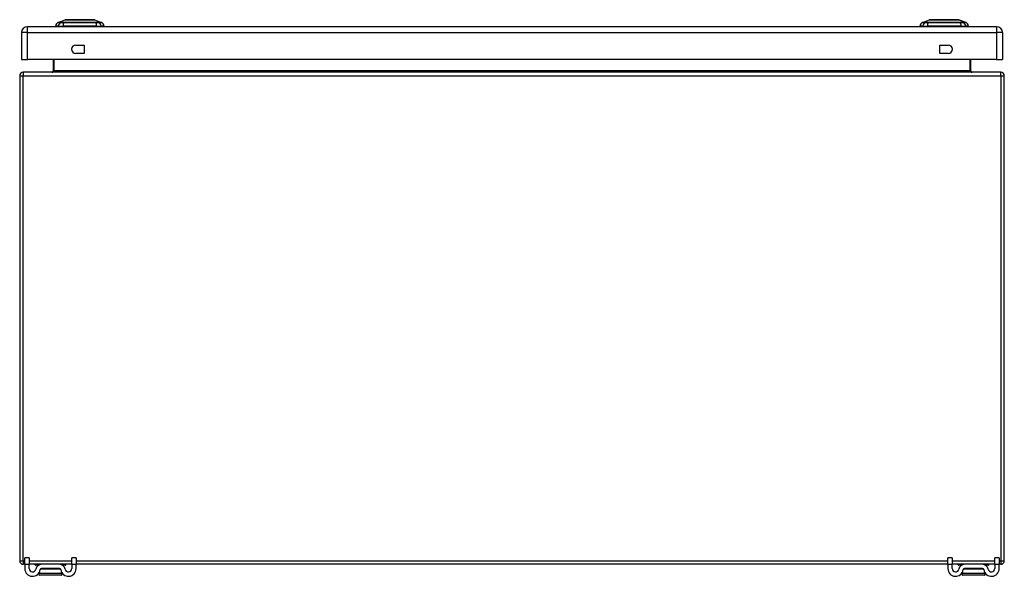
# Model space of a CAD drawing. Header units: inches. Extents: x 11 to 168, y 11 to 114.
# Tile 3 of 14: x 11 to 35, y 100 to 114. Entities that reach past the tile are written whole.
import ezdxf

# ---------------------------------------------------------------- set-up
doc = ezdxf.new("R2010")
doc.units = ezdxf.units.IN
doc.header["$MEASUREMENT"] = 0
doc.layers.add('Visible Edges(ANSI)', color=7, linetype='Continuous', lineweight=25)
doc.layers.add('Visible Tangent Edges(ANSI)', color=7, linetype='Continuous', lineweight=25)

msp = doc.modelspace()

# ---------------------------------------------------------------- linework, layer by layer
at = {"layer": 'Visible Edges(ANSI)'}
for p, q in [((12.144, 113.732), (12.318, 113.8)), ((13.032, 113.8), (13.206, 113.732)), ((33.214, 113.732), (33.388, 113.8)), ((34.102, 113.8), (34.276, 113.732)), ((35.023, 113.63), (11.397, 113.63)), ((12.152, 113.645), (12.084, 113.645)), ((12.152, 113.645), (12.263, 113.645)), ((13.087, 113.645), (12.263, 113.645)), ((13.087, 113.645), (13.197, 113.645)), ((13.265, 113.645), (13.197, 113.645)), ((33.222, 113.645), (33.154, 113.645)), ((33.222, 113.645), (33.333, 113.645)), ((34.157, 113.645), (33.333, 113.645)), ((34.157, 113.645), (34.267, 113.645)), ((34.335, 113.645), (34.267, 113.645)), ((11.251, 113.484), (11.251, 112.83)), ((35.169, 113.484), (35.169, 112.83)), ((12.575, 113.181), (12.778, 113.181)), ((12.778, 113.181), (12.778, 112.978)), ((33.642, 112.978), (33.642, 113.181)), ((33.642, 113.181), (33.845, 113.181)), ((11.251, 112.83), (11.397, 112.83)), ((35.023, 112.83), (11.397, 112.83)), ((12.023, 112.83), (12.023, 112.549)), ((12.778, 112.978), (12.575, 112.978)), ((33.845, 112.978), (33.642, 112.978)), ((34.397, 112.549), (34.397, 112.83)), ((35.023, 112.83), (35.169, 112.83)), ((11.21, 112.434), (11.21, 100.602)), ((35.126, 112.518), (11.294, 112.518)), ((35.21, 100.602), (35.21, 112.434)), ((11.335, 100.519), (11.335, 100.675)), ((11.44, 100.675), (11.335, 100.675)), ((11.44, 100.675), (11.44, 100.519)), ((12.585, 100.675), (12.48, 100.675)), ((12.48, 100.519), (12.48, 100.675)), ((12.585, 100.675), (12.585, 100.519)), ((33.835, 100.519), (33.835, 100.675)), ((33.94, 100.675), (33.835, 100.675)), ((33.94, 100.675), (33.94, 100.519)), ((35.085, 100.675), (34.98, 100.675)), ((34.98, 100.519), (34.98, 100.675)), ((35.085, 100.675), (35.085, 100.519)), ((11.335, 100.518), (11.294, 100.518)), ((11.335, 100.519), (11.335, 100.413)), ((11.44, 100.413), (11.44, 100.519)), ((11.739, 100.518), (11.44, 100.518)), ((11.586, 100.506), (11.586, 100.51)), ((11.668, 100.498), (11.594, 100.498)), ((11.693, 100.33), (11.691, 100.33)), ((12.181, 100.518), (11.739, 100.518)), ((12.181, 100.413), (11.739, 100.413)), ((12.48, 100.518), (12.181, 100.518)), ((12.229, 100.33), (12.226, 100.33)), ((12.326, 100.498), (12.252, 100.498)), ((12.334, 100.506), (12.334, 100.51)), ((12.48, 100.519), (12.48, 100.413)), ((12.585, 100.413), (12.585, 100.519)), ((33.835, 100.518), (12.585, 100.518)), ((33.835, 100.519), (33.835, 100.413)), ((33.94, 100.413), (33.94, 100.519)), ((34.239, 100.518), (33.94, 100.518)), ((34.086, 100.506), (34.086, 100.51)), ((34.168, 100.498), (34.094, 100.498)), ((34.193, 100.33), (34.191, 100.33)), ((34.681, 100.518), (34.239, 100.518)), ((34.681, 100.413), (34.239, 100.413)), ((34.98, 100.518), (34.681, 100.518)), ((34.729, 100.33), (34.726, 100.33)), ((34.826, 100.498), (34.752, 100.498)), ((34.834, 100.506), (34.834, 100.51)), ((34.98, 100.519), (34.98, 100.413)), ((35.085, 100.413), (35.085, 100.519)), ((35.126, 100.518), (35.085, 100.518)), ((12.219, 100.255), (11.701, 100.255)), ((34.719, 100.255), (34.201, 100.255))]:
    msp.add_line(p, q, dxfattribs=at)
at = {"layer": 'Visible Edges(ANSI)', "flags": 128}
for points in [[(13.03, 113.8), (13.03, 113.8), (13.028, 113.8), (13.026, 113.8), (13.023, 113.8), (13.019, 113.8), (13.015, 113.8), (13.009, 113.8), (13.003, 113.8), (12.996, 113.8), (12.988, 113.8), (12.979, 113.8), (12.97, 113.8), (12.96, 113.8), (12.949, 113.8), (12.938, 113.8), (12.926, 113.8), (12.913, 113.8), (12.9, 113.8), (12.887, 113.8), (12.872, 113.8), (12.858, 113.8), (12.843, 113.8), (12.827, 113.8), (12.811, 113.8), (12.795, 113.8), (12.778, 113.8), (12.761, 113.8), (12.744, 113.8), (12.727, 113.8), (12.71, 113.8), (12.692, 113.8), (12.675, 113.8), (12.657, 113.8), (12.64, 113.8), (12.622, 113.8), (12.605, 113.8), (12.588, 113.8), (12.572, 113.8), (12.555, 113.8), (12.539, 113.8), (12.523, 113.8), (12.507, 113.8), (12.492, 113.8), (12.477, 113.8), (12.463, 113.8), (12.449, 113.8), (12.436, 113.8), (12.423, 113.8), (12.411, 113.8), (12.4, 113.8), (12.389, 113.8), (12.379, 113.8), (12.37, 113.8), (12.362, 113.8), (12.354, 113.8), (12.347, 113.8), (12.34, 113.8), (12.335, 113.8), (12.33, 113.8), (12.327, 113.8), (12.324, 113.8), (12.321, 113.8), (12.32, 113.8), (12.32, 113.8)], [(34.1, 113.8), (34.1, 113.8), (34.098, 113.8), (34.096, 113.8), (34.093, 113.8), (34.089, 113.8), (34.085, 113.8), (34.079, 113.8), (34.073, 113.8), (34.066, 113.8), (34.058, 113.8), (34.049, 113.8), (34.04, 113.8), (34.03, 113.8), (34.019, 113.8), (34.008, 113.8), (33.996, 113.8), (33.983, 113.8), (33.97, 113.8), (33.956, 113.8), (33.942, 113.8), (33.928, 113.8), (33.912, 113.8), (33.897, 113.8), (33.881, 113.8), (33.864, 113.8), (33.848, 113.8), (33.831, 113.8), (33.814, 113.8), (33.797, 113.8), (33.779, 113.8), (33.762, 113.8), (33.745, 113.8), (33.727, 113.8), (33.71, 113.8), (33.692, 113.8), (33.675, 113.8), (33.658, 113.8), (33.641, 113.8), (33.625, 113.8), (33.608, 113.8), (33.592, 113.8), (33.577, 113.8), (33.562, 113.8), (33.547, 113.8), (33.533, 113.8), (33.519, 113.8), (33.506, 113.8), (33.493, 113.8), (33.481, 113.8), (33.47, 113.8), (33.459, 113.8), (33.449, 113.8), (33.44, 113.8), (33.432, 113.8), (33.424, 113.8), (33.417, 113.8), (33.41, 113.8), (33.405, 113.8), (33.4, 113.8), (33.397, 113.8), (33.394, 113.8), (33.391, 113.8), (33.39, 113.8), (33.39, 113.8)], [(11.693, 100.33), (11.693, 100.329), (11.692, 100.327), (11.691, 100.326), (11.691, 100.325), (11.69, 100.324), (11.69, 100.323), (11.689, 100.322), (11.688, 100.32), (11.688, 100.319), (11.687, 100.318), (11.686, 100.317), (11.686, 100.316), (11.685, 100.314), (11.684, 100.313), (11.683, 100.312), (11.683, 100.311), (11.682, 100.31), (11.681, 100.309), (11.68, 100.307), (11.68, 100.306), (11.679, 100.305), (11.678, 100.304), (11.677, 100.303), (11.677, 100.302)], [(12.243, 100.302), (12.242, 100.303), (12.242, 100.304), (12.241, 100.305), (12.24, 100.306), (12.239, 100.307), (12.238, 100.309), (12.238, 100.31), (12.237, 100.311), (12.236, 100.312), (12.236, 100.313), (12.235, 100.314), (12.234, 100.316), (12.233, 100.317), (12.233, 100.318), (12.232, 100.319), (12.231, 100.32), (12.231, 100.322), (12.23, 100.323), (12.229, 100.324), (12.229, 100.325), (12.228, 100.326), (12.228, 100.327), (12.227, 100.329), (12.226, 100.33)], [(34.193, 100.33), (34.193, 100.329), (34.192, 100.327), (34.191, 100.326), (34.191, 100.325), (34.19, 100.324), (34.19, 100.323), (34.189, 100.322), (34.188, 100.32), (34.188, 100.319), (34.187, 100.318), (34.186, 100.317), (34.186, 100.316), (34.185, 100.314), (34.184, 100.313), (34.183, 100.312), (34.183, 100.311), (34.182, 100.31), (34.181, 100.309), (34.18, 100.307), (34.18, 100.306), (34.179, 100.305), (34.178, 100.304), (34.177, 100.303), (34.177, 100.302)], [(34.743, 100.302), (34.742, 100.303), (34.742, 100.304), (34.741, 100.305), (34.74, 100.306), (34.739, 100.307), (34.738, 100.309), (34.738, 100.31), (34.737, 100.311), (34.736, 100.312), (34.736, 100.313), (34.735, 100.314), (34.734, 100.316), (34.733, 100.317), (34.733, 100.318), (34.732, 100.319), (34.731, 100.32), (34.731, 100.322), (34.73, 100.323), (34.729, 100.324), (34.729, 100.325), (34.728, 100.326), (34.728, 100.327), (34.727, 100.329), (34.726, 100.33)], [(11.677, 100.302), (11.675, 100.299), (11.674, 100.297), (11.673, 100.295), (11.672, 100.292), (11.671, 100.289), (11.671, 100.287), (11.671, 100.284), (11.671, 100.281), (11.672, 100.279), (11.672, 100.276), (11.673, 100.273), (11.674, 100.271), (11.676, 100.269), (11.677, 100.266), (11.679, 100.264), (11.681, 100.263), (11.683, 100.261), (11.685, 100.259), (11.688, 100.258), (11.69, 100.257), (11.693, 100.256), (11.695, 100.256), (11.698, 100.255), (11.701, 100.255)], [(12.219, 100.255), (12.221, 100.255), (12.224, 100.256), (12.227, 100.256), (12.229, 100.257), (12.232, 100.258), (12.234, 100.259), (12.237, 100.261), (12.239, 100.263), (12.241, 100.264), (12.242, 100.266), (12.244, 100.269), (12.245, 100.271), (12.246, 100.273), (12.247, 100.276), (12.248, 100.279), (12.248, 100.281), (12.249, 100.284), (12.249, 100.287), (12.248, 100.289), (12.248, 100.292), (12.247, 100.295), (12.246, 100.297), (12.245, 100.299), (12.243, 100.302)], [(34.177, 100.302), (34.175, 100.299), (34.174, 100.297), (34.173, 100.295), (34.172, 100.292), (34.171, 100.289), (34.171, 100.287), (34.171, 100.284), (34.171, 100.281), (34.172, 100.279), (34.172, 100.276), (34.173, 100.273), (34.174, 100.271), (34.176, 100.269), (34.177, 100.266), (34.179, 100.264), (34.181, 100.263), (34.183, 100.261), (34.185, 100.259), (34.188, 100.258), (34.19, 100.257), (34.193, 100.256), (34.195, 100.256), (34.198, 100.255), (34.201, 100.255)], [(34.719, 100.255), (34.721, 100.255), (34.724, 100.256), (34.727, 100.256), (34.729, 100.257), (34.732, 100.258), (34.734, 100.259), (34.737, 100.261), (34.739, 100.263), (34.741, 100.264), (34.742, 100.266), (34.744, 100.269), (34.745, 100.271), (34.746, 100.273), (34.747, 100.276), (34.748, 100.279), (34.748, 100.281), (34.749, 100.284), (34.749, 100.287), (34.748, 100.289), (34.748, 100.292), (34.747, 100.295), (34.746, 100.297), (34.745, 100.299), (34.743, 100.302)]]:
    msp.add_lwpolyline(points, dxfattribs=at)
at = {"layer": 'Visible Edges(ANSI)'}
for centre, radius, start, end in [((12.32, 113.795), 0.00492, 90.2088, 111.2505), ((13.03, 113.795), 0.00492, 68.7495, 89.7912), ((33.39, 113.795), 0.00492, 90.2088, 111.2505), ((34.1, 113.795), 0.00492, 68.7495, 89.7912), ((11.397, 113.484), 0.146, 90, 180), ((12.201, 113.629), 0.118, 119.7291, 172.0587), ((12.143, 113.653), 0.0394, 191.537, 216.8699), ((12.148, 113.723), 0.00984, 111.2505, 119.7291), ((13.202, 113.723), 0.00984, 60.2709, 68.7495), ((13.148, 113.629), 0.118, 7.9413, 60.2709), ((13.206, 113.653), 0.0394, 323.1301, 348.463), ((33.271, 113.629), 0.118, 119.7291, 172.0587), ((33.213, 113.653), 0.0394, 191.537, 216.8699), ((33.218, 113.723), 0.00984, 111.2505, 119.7291), ((34.272, 113.723), 0.00984, 60.2709, 68.7495), ((34.218, 113.629), 0.118, 7.9413, 60.2709), ((34.276, 113.653), 0.0394, 323.1301, 348.463), ((35.023, 113.484), 0.146, 0, 90), ((12.575, 113.08), 0.102, 90, 270), ((33.845, 113.08), 0.102, 270, 90), ((11.294, 112.434), 0.084, 90, 180), ((11.992, 112.549), 0.031, 270, 0), ((34.428, 112.549), 0.031, 180, 270), ((35.126, 112.434), 0.084, 0, 90), ((11.294, 100.602), 0.084, 180, 270), ((35.126, 100.602), 0.084, 270, 0), ((11.522, 100.413), 0.188, 180, 351.8436), ((11.522, 100.413), 0.0825, 180, 351.8436), ((11.594, 100.51), 0.00787, 90, 180), ((11.594, 100.506), 0.00787, 180, 270), ((11.739, 100.382), 0.136, 90, 171.8436), ((11.518, 100.413), 0.192, 334.4877, 352.4645), ((11.739, 100.382), 0.031, 90, 171.8436), ((12.181, 100.382), 0.136, 8.1564, 90), ((12.181, 100.382), 0.031, 8.1564, 90), ((12.397, 100.413), 0.188, 188.1564, 0), ((12.402, 100.413), 0.192, 187.5355, 205.5123), ((12.397, 100.413), 0.0825, 188.1564, 0), ((12.326, 100.51), 0.00787, 0, 90), ((12.326, 100.506), 0.00787, 270, 0), ((34.022, 100.413), 0.188, 180, 351.8436), ((34.022, 100.413), 0.0825, 180, 351.8436), ((34.094, 100.51), 0.00787, 90, 180), ((34.094, 100.506), 0.00787, 180, 270), ((34.239, 100.382), 0.136, 90, 171.8436), ((34.018, 100.413), 0.192, 334.4877, 352.4645), ((34.239, 100.382), 0.031, 90, 171.8436), ((34.681, 100.382), 0.136, 8.1564, 90), ((34.681, 100.382), 0.031, 8.1564, 90), ((34.897, 100.413), 0.188, 188.1564, 0), ((34.902, 100.413), 0.192, 187.5355, 205.5123), ((34.897, 100.413), 0.0825, 188.1564, 0), ((34.826, 100.51), 0.00787, 0, 90), ((34.826, 100.506), 0.00787, 270, 0)]:
    msp.add_arc(centre, radius, start, end, dxfattribs=at)
at = {"layer": 'Visible Tangent Edges(ANSI)'}
for p, q in [((12.144, 113.732), (12.318, 113.8)), ((34.276, 113.732), (34.102, 113.8)), ((11.397, 113.484), (11.397, 113.63)), ((12.209, 113.732), (12.209, 113.732)), ((12.283, 113.732), (12.282, 113.732)), ((13.067, 113.732), (13.067, 113.732)), ((13.141, 113.732), (13.14, 113.732)), ((33.279, 113.732), (33.279, 113.732)), ((33.353, 113.732), (33.352, 113.732)), ((34.137, 113.732), (34.137, 113.732)), ((34.211, 113.732), (34.21, 113.732)), ((35.023, 113.63), (35.023, 113.484)), ((11.397, 113.484), (11.251, 113.484)), ((11.397, 113.484), (35.023, 113.484)), ((11.397, 112.83), (11.397, 113.484)), ((35.169, 113.484), (35.023, 113.484)), ((35.023, 113.484), (35.023, 112.83)), ((12.054, 112.549), (12.054, 112.83)), ((34.366, 112.83), (34.366, 112.549)), ((11.21, 112.434), (11.294, 112.434)), ((11.294, 112.518), (11.294, 112.434)), ((11.294, 112.434), (35.126, 112.434)), ((11.294, 100.602), (11.294, 112.434)), ((12.054, 112.549), (12.023, 112.549)), ((34.366, 112.549), (12.054, 112.549)), ((34.366, 112.549), (34.397, 112.549)), ((35.126, 112.434), (35.126, 112.518)), ((35.126, 112.434), (35.21, 112.434)), ((35.126, 112.434), (35.126, 100.602)), ((11.21, 100.602), (11.294, 100.602)), ((11.294, 100.602), (11.294, 100.518)), ((11.294, 100.602), (11.335, 100.602)), ((11.44, 100.602), (12.48, 100.602)), ((12.585, 100.602), (33.835, 100.602)), ((33.94, 100.602), (34.98, 100.602)), ((35.085, 100.602), (35.126, 100.602)), ((35.126, 100.602), (35.126, 100.518)), ((35.126, 100.602), (35.21, 100.602)), ((11.335, 100.519), (11.44, 100.519)), ((11.693, 100.51), (11.586, 100.51)), ((11.586, 100.506), (11.683, 100.506)), ((12.207, 100.398), (11.712, 100.398)), ((12.334, 100.51), (12.227, 100.51)), ((12.236, 100.506), (12.334, 100.506)), ((12.48, 100.519), (12.585, 100.519)), ((33.835, 100.519), (33.94, 100.519)), ((34.193, 100.51), (34.086, 100.51)), ((34.086, 100.506), (34.183, 100.506)), ((34.707, 100.398), (34.212, 100.398)), ((34.834, 100.51), (34.727, 100.51)), ((34.736, 100.506), (34.834, 100.506)), ((34.98, 100.519), (35.085, 100.519)), ((11.677, 100.302), (12.243, 100.302)), ((34.177, 100.302), (34.743, 100.302))]:
    msp.add_line(p, q, dxfattribs=at)
at = {"layer": 'Visible Tangent Edges(ANSI)', "flags": 128}
for points in [[(12.318, 113.8), (12.318, 113.8), (12.319, 113.8), (12.319, 113.8), (12.32, 113.8), (12.322, 113.8), (12.323, 113.8), (12.325, 113.8), (12.327, 113.8), (12.33, 113.8), (12.333, 113.8), (12.336, 113.8), (12.339, 113.8), (12.343, 113.8), (12.347, 113.8), (12.351, 113.8), (12.355, 113.8), (12.36, 113.8), (12.365, 113.8), (12.37, 113.8), (12.376, 113.8), (12.382, 113.8), (12.388, 113.8), (12.394, 113.8), (12.4, 113.8)], [(12.4, 113.8), (12.402, 113.8), (12.404, 113.8), (12.406, 113.8), (12.407, 113.8), (12.409, 113.8), (12.411, 113.8), (12.413, 113.8), (12.415, 113.8), (12.417, 113.8), (12.419, 113.8), (12.421, 113.8), (12.423, 113.8), (12.425, 113.8), (12.427, 113.8), (12.429, 113.8), (12.431, 113.8), (12.433, 113.8), (12.435, 113.8), (12.437, 113.8), (12.439, 113.8), (12.441, 113.8), (12.443, 113.8), (12.445, 113.8), (12.447, 113.8)], [(12.447, 113.8), (12.463, 113.8), (12.48, 113.8), (12.498, 113.8), (12.516, 113.8), (12.535, 113.8), (12.554, 113.8), (12.573, 113.8), (12.593, 113.8), (12.613, 113.8), (12.634, 113.8), (12.654, 113.8), (12.675, 113.8), (12.696, 113.8), (12.716, 113.8), (12.736, 113.8), (12.757, 113.8), (12.777, 113.8), (12.796, 113.8), (12.815, 113.8), (12.834, 113.8), (12.852, 113.8), (12.869, 113.8), (12.886, 113.8), (12.902, 113.8)], [(12.902, 113.8), (12.905, 113.8), (12.907, 113.8), (12.909, 113.8), (12.911, 113.8), (12.913, 113.8), (12.915, 113.8), (12.917, 113.8), (12.919, 113.8), (12.921, 113.8), (12.923, 113.8), (12.925, 113.8), (12.927, 113.8), (12.929, 113.8), (12.931, 113.8), (12.933, 113.8), (12.935, 113.8), (12.937, 113.8), (12.939, 113.8), (12.94, 113.8), (12.942, 113.8), (12.944, 113.8), (12.946, 113.8), (12.948, 113.8), (12.949, 113.8)], [(12.949, 113.8), (12.956, 113.8), (12.962, 113.8), (12.968, 113.8), (12.974, 113.8), (12.979, 113.8), (12.985, 113.8), (12.99, 113.8), (12.994, 113.8), (12.999, 113.8), (13.003, 113.8), (13.007, 113.8), (13.011, 113.8), (13.014, 113.8), (13.017, 113.8), (13.02, 113.8), (13.022, 113.8), (13.024, 113.8), (13.026, 113.8), (13.028, 113.8), (13.029, 113.8), (13.03, 113.8), (13.031, 113.8), (13.032, 113.8), (13.032, 113.8)], [(33.388, 113.8), (33.388, 113.8), (33.389, 113.8), (33.389, 113.8), (33.39, 113.8), (33.392, 113.8), (33.393, 113.8), (33.395, 113.8), (33.397, 113.8), (33.4, 113.8), (33.403, 113.8), (33.406, 113.8), (33.409, 113.8), (33.413, 113.8), (33.417, 113.8), (33.421, 113.8), (33.426, 113.8), (33.43, 113.8), (33.435, 113.8), (33.44, 113.8), (33.446, 113.8), (33.452, 113.8), (33.458, 113.8), (33.464, 113.8), (33.47, 113.8)], [(33.47, 113.8), (33.472, 113.8), (33.474, 113.8), (33.476, 113.8), (33.477, 113.8), (33.479, 113.8), (33.481, 113.8), (33.483, 113.8), (33.485, 113.8), (33.487, 113.8), (33.489, 113.8), (33.491, 113.8), (33.493, 113.8), (33.495, 113.8), (33.497, 113.8), (33.499, 113.8), (33.501, 113.8), (33.503, 113.8), (33.505, 113.8), (33.507, 113.8), (33.509, 113.8), (33.511, 113.8), (33.513, 113.8), (33.515, 113.8), (33.517, 113.8)], [(33.517, 113.8), (33.533, 113.8), (33.55, 113.8), (33.568, 113.8), (33.586, 113.8), (33.605, 113.8), (33.624, 113.8), (33.643, 113.8), (33.663, 113.8), (33.683, 113.8), (33.704, 113.8), (33.724, 113.8), (33.745, 113.8), (33.765, 113.8), (33.786, 113.8), (33.806, 113.8), (33.827, 113.8), (33.846, 113.8), (33.866, 113.8), (33.885, 113.8), (33.904, 113.8), (33.922, 113.8), (33.939, 113.8), (33.956, 113.8), (33.972, 113.8)], [(33.972, 113.8), (33.975, 113.8), (33.977, 113.8), (33.979, 113.8), (33.981, 113.8), (33.983, 113.8), (33.985, 113.8), (33.987, 113.8), (33.989, 113.8), (33.991, 113.8), (33.993, 113.8), (33.995, 113.8), (33.997, 113.8), (33.999, 113.8), (34.001, 113.8), (34.003, 113.8), (34.005, 113.8), (34.007, 113.8), (34.008, 113.8), (34.01, 113.8), (34.012, 113.8), (34.014, 113.8), (34.016, 113.8), (34.018, 113.8), (34.019, 113.8)], [(34.019, 113.8), (34.026, 113.8), (34.032, 113.8), (34.038, 113.8), (34.044, 113.8), (34.049, 113.8), (34.055, 113.8), (34.06, 113.8), (34.064, 113.8), (34.069, 113.8), (34.073, 113.8), (34.077, 113.8), (34.081, 113.8), (34.084, 113.8), (34.087, 113.8), (34.09, 113.8), (34.092, 113.8), (34.094, 113.8), (34.096, 113.8), (34.098, 113.8), (34.099, 113.8), (34.1, 113.8), (34.101, 113.8), (34.102, 113.8), (34.102, 113.8)], [(12.143, 113.732), (12.143, 113.732), (12.143, 113.732), (12.144, 113.732), (12.145, 113.732), (12.146, 113.731), (12.147, 113.731), (12.148, 113.731), (12.15, 113.731), (12.152, 113.731), (12.154, 113.731), (12.156, 113.731), (12.159, 113.731), (12.162, 113.731), (12.165, 113.731), (12.168, 113.731), (12.172, 113.731), (12.175, 113.731), (12.179, 113.731), (12.183, 113.731), (12.188, 113.731), (12.192, 113.731), (12.197, 113.731), (12.202, 113.731), (12.207, 113.731)], [(12.209, 113.732), (12.204, 113.732), (12.199, 113.732), (12.194, 113.732), (12.189, 113.732), (12.185, 113.732), (12.181, 113.732), (12.177, 113.732), (12.173, 113.732), (12.17, 113.732), (12.166, 113.732), (12.163, 113.732), (12.16, 113.732), (12.158, 113.732), (12.155, 113.732), (12.153, 113.732), (12.151, 113.732), (12.15, 113.732), (12.148, 113.732), (12.147, 113.732), (12.146, 113.732), (12.145, 113.732), (12.144, 113.732), (12.144, 113.732), (12.144, 113.732)], [(12.207, 113.731), (12.209, 113.731), (12.21, 113.731), (12.212, 113.731), (12.214, 113.731), (12.217, 113.731), (12.219, 113.731), (12.221, 113.731), (12.224, 113.731), (12.227, 113.731), (12.23, 113.731), (12.233, 113.731), (12.236, 113.731), (12.239, 113.731), (12.242, 113.731), (12.246, 113.731), (12.25, 113.731), (12.253, 113.731), (12.257, 113.731), (12.261, 113.731), (12.265, 113.731), (12.269, 113.731), (12.273, 113.731), (12.277, 113.731), (12.282, 113.731)], [(12.282, 113.732), (12.278, 113.732), (12.274, 113.732), (12.27, 113.732), (12.266, 113.732), (12.262, 113.732), (12.258, 113.732), (12.255, 113.732), (12.251, 113.732), (12.247, 113.732), (12.244, 113.732), (12.241, 113.732), (12.237, 113.732), (12.234, 113.732), (12.231, 113.732), (12.229, 113.732), (12.226, 113.732), (12.223, 113.732), (12.221, 113.732), (12.219, 113.732), (12.216, 113.732), (12.214, 113.732), (12.213, 113.732), (12.211, 113.732), (12.209, 113.732)], [(12.282, 113.731), (12.313, 113.731), (12.345, 113.731), (12.378, 113.731), (12.41, 113.731), (12.443, 113.731), (12.476, 113.731), (12.509, 113.731), (12.542, 113.731), (12.576, 113.731), (12.609, 113.732), (12.642, 113.732), (12.676, 113.732), (12.709, 113.732), (12.742, 113.732), (12.775, 113.731), (12.809, 113.731), (12.842, 113.731), (12.874, 113.731), (12.907, 113.731), (12.94, 113.731), (12.972, 113.731), (13.004, 113.731), (13.036, 113.731), (13.068, 113.731)], [(13.067, 113.732), (13.035, 113.732), (13.003, 113.732), (12.971, 113.732), (12.939, 113.732), (12.907, 113.732), (12.874, 113.732), (12.841, 113.732), (12.808, 113.732), (12.775, 113.732), (12.742, 113.732), (12.709, 113.732), (12.676, 113.732), (12.642, 113.732), (12.609, 113.732), (12.576, 113.732), (12.543, 113.732), (12.51, 113.732), (12.477, 113.732), (12.444, 113.732), (12.411, 113.732), (12.379, 113.732), (12.346, 113.732), (12.314, 113.732), (12.283, 113.732)], [(13.14, 113.732), (13.139, 113.732), (13.137, 113.732), (13.135, 113.732), (13.133, 113.732), (13.131, 113.732), (13.129, 113.732), (13.126, 113.732), (13.124, 113.732), (13.121, 113.732), (13.118, 113.732), (13.115, 113.732), (13.112, 113.732), (13.109, 113.732), (13.106, 113.732), (13.102, 113.732), (13.099, 113.732), (13.095, 113.732), (13.091, 113.732), (13.088, 113.732), (13.084, 113.732), (13.08, 113.732), (13.076, 113.732), (13.071, 113.732), (13.067, 113.732)], [(13.068, 113.731), (13.072, 113.731), (13.076, 113.731), (13.081, 113.731), (13.085, 113.731), (13.089, 113.731), (13.093, 113.731), (13.096, 113.731), (13.1, 113.731), (13.104, 113.731), (13.107, 113.731), (13.111, 113.731), (13.114, 113.731), (13.117, 113.731), (13.12, 113.731), (13.123, 113.731), (13.126, 113.731), (13.128, 113.731), (13.131, 113.731), (13.133, 113.731), (13.135, 113.731), (13.137, 113.731), (13.139, 113.731), (13.141, 113.731), (13.142, 113.731)], [(13.206, 113.732), (13.206, 113.732), (13.205, 113.732), (13.205, 113.732), (13.204, 113.732), (13.203, 113.732), (13.202, 113.732), (13.2, 113.732), (13.198, 113.732), (13.196, 113.732), (13.194, 113.732), (13.192, 113.732), (13.189, 113.732), (13.186, 113.732), (13.183, 113.732), (13.18, 113.732), (13.177, 113.732), (13.173, 113.732), (13.169, 113.732), (13.165, 113.732), (13.16, 113.732), (13.156, 113.732), (13.151, 113.732), (13.146, 113.732), (13.141, 113.732)], [(13.142, 113.731), (13.148, 113.731), (13.153, 113.731), (13.157, 113.731), (13.162, 113.731), (13.166, 113.731), (13.171, 113.731), (13.174, 113.731), (13.178, 113.731), (13.182, 113.731), (13.185, 113.731), (13.188, 113.731), (13.191, 113.731), (13.193, 113.731), (13.196, 113.731), (13.198, 113.731), (13.2, 113.731), (13.201, 113.731), (13.203, 113.731), (13.204, 113.731), (13.205, 113.732), (13.206, 113.732), (13.207, 113.732), (13.207, 113.732), (13.207, 113.732)], [(33.213, 113.732), (33.213, 113.732), (33.213, 113.732), (33.214, 113.732), (33.215, 113.732), (33.216, 113.731), (33.217, 113.731), (33.218, 113.731), (33.22, 113.731), (33.222, 113.731), (33.224, 113.731), (33.226, 113.731), (33.229, 113.731), (33.232, 113.731), (33.235, 113.731), (33.238, 113.731), (33.242, 113.731), (33.245, 113.731), (33.249, 113.731), (33.253, 113.731), (33.258, 113.731), (33.262, 113.731), (33.267, 113.731), (33.272, 113.731), (33.277, 113.731)], [(33.279, 113.732), (33.274, 113.732), (33.269, 113.732), (33.264, 113.732), (33.259, 113.732), (33.255, 113.732), (33.251, 113.732), (33.247, 113.732), (33.243, 113.732), (33.24, 113.732), (33.236, 113.732), (33.233, 113.732), (33.23, 113.732), (33.228, 113.732), (33.225, 113.732), (33.223, 113.732), (33.221, 113.732), (33.22, 113.732), (33.218, 113.732), (33.217, 113.732), (33.216, 113.732), (33.215, 113.732), (33.214, 113.732), (33.214, 113.732), (33.214, 113.732)], [(33.277, 113.731), (33.279, 113.731), (33.28, 113.731), (33.282, 113.731), (33.284, 113.731), (33.287, 113.731), (33.289, 113.731), (33.291, 113.731), (33.294, 113.731), (33.297, 113.731), (33.3, 113.731), (33.303, 113.731), (33.306, 113.731), (33.309, 113.731), (33.312, 113.731), (33.316, 113.731), (33.32, 113.731), (33.323, 113.731), (33.327, 113.731), (33.331, 113.731), (33.335, 113.731), (33.339, 113.731), (33.343, 113.731), (33.347, 113.731), (33.352, 113.731)], [(33.352, 113.732), (33.348, 113.732), (33.344, 113.732), (33.34, 113.732), (33.336, 113.732), (33.332, 113.732), (33.328, 113.732), (33.325, 113.732), (33.321, 113.732), (33.317, 113.732), (33.314, 113.732), (33.311, 113.732), (33.307, 113.732), (33.304, 113.732), (33.301, 113.732), (33.299, 113.732), (33.296, 113.732), (33.293, 113.732), (33.291, 113.732), (33.289, 113.732), (33.286, 113.732), (33.284, 113.732), (33.283, 113.732), (33.281, 113.732), (33.279, 113.732)], [(33.352, 113.731), (33.383, 113.731), (33.415, 113.731), (33.448, 113.731), (33.48, 113.731), (33.513, 113.731), (33.546, 113.731), (33.579, 113.731), (33.612, 113.731), (33.646, 113.731), (33.679, 113.732), (33.712, 113.732), (33.746, 113.732), (33.779, 113.732), (33.812, 113.732), (33.845, 113.731), (33.879, 113.731), (33.912, 113.731), (33.944, 113.731), (33.977, 113.731), (34.01, 113.731), (34.042, 113.731), (34.074, 113.731), (34.106, 113.731), (34.138, 113.731)], [(34.137, 113.732), (34.105, 113.732), (34.073, 113.732), (34.041, 113.732), (34.009, 113.732), (33.977, 113.732), (33.944, 113.732), (33.911, 113.732), (33.878, 113.732), (33.845, 113.732), (33.812, 113.732), (33.779, 113.732), (33.746, 113.732), (33.712, 113.732), (33.679, 113.732), (33.646, 113.732), (33.613, 113.732), (33.58, 113.732), (33.547, 113.732), (33.514, 113.732), (33.481, 113.732), (33.449, 113.732), (33.416, 113.732), (33.384, 113.732), (33.353, 113.732)], [(34.21, 113.732), (34.209, 113.732), (34.207, 113.732), (34.205, 113.732), (34.203, 113.732), (34.201, 113.732), (34.199, 113.732), (34.196, 113.732), (34.194, 113.732), (34.191, 113.732), (34.188, 113.732), (34.185, 113.732), (34.182, 113.732), (34.179, 113.732), (34.176, 113.732), (34.172, 113.732), (34.169, 113.732), (34.165, 113.732), (34.161, 113.732), (34.158, 113.732), (34.154, 113.732), (34.15, 113.732), (34.146, 113.732), (34.141, 113.732), (34.137, 113.732)], [(34.138, 113.731), (34.142, 113.731), (34.146, 113.731), (34.151, 113.731), (34.155, 113.731), (34.159, 113.731), (34.163, 113.731), (34.166, 113.731), (34.17, 113.731), (34.174, 113.731), (34.177, 113.731), (34.181, 113.731), (34.184, 113.731), (34.187, 113.731), (34.19, 113.731), (34.193, 113.731), (34.196, 113.731), (34.198, 113.731), (34.201, 113.731), (34.203, 113.731), (34.205, 113.731), (34.207, 113.731), (34.209, 113.731), (34.211, 113.731), (34.212, 113.731)], [(34.276, 113.732), (34.276, 113.732), (34.275, 113.732), (34.275, 113.732), (34.274, 113.732), (34.273, 113.732), (34.272, 113.732), (34.27, 113.732), (34.268, 113.732), (34.266, 113.732), (34.264, 113.732), (34.262, 113.732), (34.259, 113.732), (34.256, 113.732), (34.253, 113.732), (34.25, 113.732), (34.247, 113.732), (34.243, 113.732), (34.239, 113.732), (34.235, 113.732), (34.23, 113.732), (34.226, 113.732), (34.221, 113.732), (34.216, 113.732), (34.211, 113.732)], [(34.212, 113.731), (34.218, 113.731), (34.223, 113.731), (34.227, 113.731), (34.232, 113.731), (34.236, 113.731), (34.241, 113.731), (34.244, 113.731), (34.248, 113.731), (34.252, 113.731), (34.255, 113.731), (34.258, 113.731), (34.261, 113.731), (34.263, 113.731), (34.266, 113.731), (34.268, 113.731), (34.27, 113.731), (34.271, 113.731), (34.273, 113.731), (34.274, 113.731), (34.275, 113.732), (34.276, 113.732), (34.277, 113.732), (34.277, 113.732), (34.277, 113.732)]]:
    msp.add_lwpolyline(points, dxfattribs=at)
at = {"layer": 'Visible Tangent Edges(ANSI)'}
for centre, start, end in [((12.32, 113.795), 90.2088, 111.2505), ((34.1, 113.795), 68.7495, 89.7912)]:
    msp.add_arc(centre, 0.00492, start, end, dxfattribs=at)
for centre, major_axis, ratio, start_param, end_param in [((12.263, 113.629), (0, 0.118), 0.946806, 0.522838, 1.432195), ((12.212, 113.723), (0.00009, 0.00984), 0.948405, 0.290838, 0.531485), ((12.301, 113.629), (0, 0.118), 0.321806, 0.522838, 1.432195), ((12.283, 113.723), (-0.00003, 0.00984), 0.317047, 0.281217, 0.521863), ((13.066, 113.723), (0.00003, 0.00984), 0.317047, 5.761322, 6.001968), ((13.049, 113.629), (0, 0.118), 0.321806, 4.850991, 5.760348), ((13.138, 113.723), (-0.00009, 0.00984), 0.948405, 5.751701, 5.992347), ((13.087, 113.629), (0, -0.118), 0.946806, 1.709398, 2.618755), ((33.333, 113.629), (0, 0.118), 0.946806, 0.522838, 1.432195), ((33.282, 113.723), (0.00009, 0.00984), 0.948405, 0.290838, 0.531485), ((33.371, 113.629), (0, 0.118), 0.321806, 0.522838, 1.432195), ((33.353, 113.723), (-0.00003, 0.00984), 0.317047, 0.281217, 0.521863), ((34.136, 113.723), (0.00003, 0.00984), 0.317047, 5.761322, 6.001968), ((34.119, 113.629), (0, 0.118), 0.321806, 4.850991, 5.760348), ((34.208, 113.723), (-0.00009, 0.00984), 0.948405, 5.751701, 5.992347), ((34.157, 113.629), (0, 0.118), 0.946806, 4.850991, 5.760348), ((11.992, 112.549), (0.062, 0), 0.5, 4.712389, 6.283185), ((34.428, 112.549), (-0.062, 0), 0.5, 0, 1.570796)]:
    msp.add_ellipse(centre, major_axis=major_axis, ratio=ratio, start_param=start_param, end_param=end_param, dxfattribs=at)

doc.saveas('drawing.dxf')
